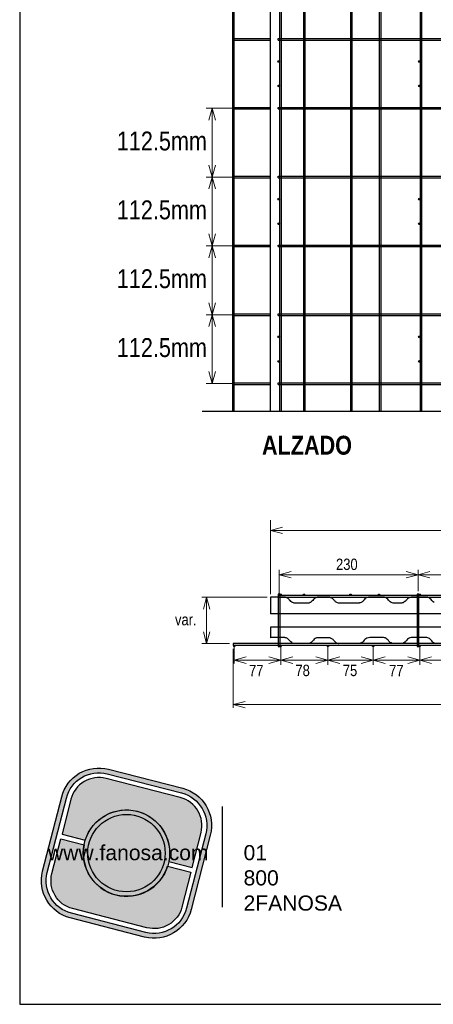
# Model space of a CAD drawing. Header units: millimetres. Extents: x 0 to 30, y 0 to 35.5.
# Tile 1 of 3: x 4 to 9.5, y 3.7 to 16.7. Entities that reach past the tile are written whole.
import ezdxf

# ---------------------------------------------------------------- set-up
doc = ezdxf.new("R2010")
doc.units = ezdxf.units.MM
doc.linetypes.add('ACAD_ISO08W100', pattern=[36, 24, -3, 6, -3])
doc.linetypes.add('DASHED2', pattern=[9.524999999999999, 6.35, -3.175])
for name, color, linetype in [('conector', 5, 'Continuous'), ('eps', 251, 'Continuous'), ('longitudinal', 6, 'Continuous'), ('transversal', 1, 'Continuous')]:
    doc.layers.add(name, color=color, linetype=linetype)
doc.layers.add('TEXTO', color=7, linetype='DASHED2', lineweight=0)
doc.layers.add('TEXTO CUADRO DATOS', color=251, linetype='Continuous', lineweight=0)
doc.styles.add('Erika', font='techl___.ttf', dxfattribs={"height": 0.25})
doc.styles.get("Standard").update_dxf_attribs({"font": 'arial.ttf'})

# ---------------------------------------------------------------- blocks, each defined once
blk = doc.blocks.new('LOGO GRIS')
at = {"true_color": 0xe3e3e3}
h = blk.add_hatch(color=254, dxfattribs=at)
edge = h.paths.add_edge_path()
edge.add_arc((2075.55300328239, 279.2979295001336), 0.508199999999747, 255.6007667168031, 345.6007667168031, ccw=False)
edge.add_line((2075.426625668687, 278.8056938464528), (2074.442154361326, 279.0584490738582))
edge.add_arc((2074.568531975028, 279.5506847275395), 0.5082000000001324, 165.6007667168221, 255.6007667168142, ccw=False)
edge.add_line((2074.076296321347, 279.6770623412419), (2074.329051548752, 280.661533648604))
edge.add_arc((2074.821287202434, 280.535156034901), 0.508200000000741, 75.60076671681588, 165.6007667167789, ccw=False)
edge.add_line((2074.947664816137, 281.0273916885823), (2075.932136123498, 280.7746364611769))
edge.add_arc((2075.805758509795, 280.2824008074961), 0.5081999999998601, -14.399233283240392, 75.60076671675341, ccw=False)
edge.add_line((2076.297994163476, 280.1560231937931), (2076.045238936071, 279.1715518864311))
edge = h.paths.add_edge_path(flags=16)
edge.add_arc((2075.55300328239, 279.2979295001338), 0.4446749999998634, 255.6007667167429, 345.6007667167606, ccw=False)
edge.add_line((2075.4424228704, 278.867223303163), (2074.457951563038, 279.1199785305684))
edge.add_arc((2074.568531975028, 279.5506847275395), 0.4446750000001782, 165.6007667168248, 255.60076671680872, ccw=False)
edge.add_line((2074.137825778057, 279.6612651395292), (2074.390581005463, 280.6457364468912))
edge.add_arc((2074.821287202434, 280.5351560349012), 0.4446750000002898, 75.60076671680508, 165.6007667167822, ccw=False)
edge.add_line((2074.931867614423, 280.9658622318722), (2075.916338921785, 280.7131070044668))
edge.add_arc((2075.805758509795, 280.2824008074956), 0.4446750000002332, -14.399233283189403, 75.60076671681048, ccw=False)
edge.add_line((2076.236464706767, 280.1718203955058), (2075.983709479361, 279.1873490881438))
h = blk.add_hatch(color=254, dxfattribs=at)
edge = h.paths.add_edge_path()
edge.add_line((2076.05645623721, 279.7261466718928), (2076.174935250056, 280.1876175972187))
edge.add_arc((2075.805758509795, 280.2824008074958), 0.3811499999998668, 345.60076671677, 435.6007667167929)
edge.add_line((2075.900541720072, 280.6515775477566), (2074.916070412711, 280.9043327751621))
edge.add_arc((2074.821287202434, 280.5351560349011), 0.3811500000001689, 75.6007667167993, 165.6007667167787)
edge.add_line((2074.452110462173, 280.6299392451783), (2074.333631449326, 280.1684683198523))
edge.add_line((2074.333631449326, 280.1684683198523), (2074.642133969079, 280.0892627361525))
edge.add_arc((2075.187145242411, 279.9165427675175), 0.5717249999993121, -11.21449474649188, 162.4160281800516, ccw=False)
edge.add_line((2075.747953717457, 279.8053522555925), (2076.05645623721, 279.7261466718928))
h = blk.add_hatch(color=254, dxfattribs=at)
h.paths.add_polyline_path([(2074.615420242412, 279.9165427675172, 1), (2075.758870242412, 279.9165427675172, 1)])
h.paths.add_polyline_path([(2075.699701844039, 279.9165427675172, -1), (2074.674588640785, 279.9165427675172, -1)], flags=16)
h = blk.add_hatch(color=252)
h.set_gradient(color1=(132, 132, 132), rotation=70.00000000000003, tint=1, name='SPHERICAL')
h.paths.add_polyline_path([(2075.699701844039, 279.9165427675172, 1), (2074.674588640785, 279.9165427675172, 1)])
h = blk.add_hatch(color=254, dxfattribs=at)
edge = h.paths.add_edge_path()
edge.add_arc((2075.187145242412, 279.9165427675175), 0.5717250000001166, 168.7855052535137, 342.4160281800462)
edge.add_line((2075.732156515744, 279.7438227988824), (2076.040659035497, 279.6646172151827))
edge.add_line((2076.040659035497, 279.6646172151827), (2075.922180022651, 279.2031462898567))
edge.add_arc((2075.55300328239, 279.2979295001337), 0.3811499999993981, 255.6007667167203, 345.60076671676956, ccw=False)
edge.add_line((2075.458220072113, 278.9287527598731), (2074.473748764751, 279.1815079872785))
edge.add_arc((2074.568531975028, 279.5506847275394), 0.3811500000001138, 165.6007667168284, 255.60076671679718, ccw=False)
edge.add_line((2074.199355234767, 279.6454679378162), (2074.317834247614, 280.1069388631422))
edge.add_line((2074.317834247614, 280.1069388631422), (2074.626336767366, 280.0277332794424))
at = {"color": 254, "true_color": 0xe3e3e3}
for points in [[(2076.045238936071, 279.1715518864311, -0.414213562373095), (2075.426625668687, 278.8056938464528), (2074.442154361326, 279.0584490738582, -0.414213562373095), (2074.076296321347, 279.6770623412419), (2074.329051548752, 280.661533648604, -0.414213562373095), (2074.947664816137, 281.0273916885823), (2075.932136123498, 280.7746364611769, -0.4142135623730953), (2076.297994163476, 280.1560231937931)], [(2075.983709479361, 279.1873490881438, -0.4142135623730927), (2075.4424228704, 278.867223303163), (2074.457951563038, 279.1199785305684, -0.4142135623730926), (2074.137825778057, 279.6612651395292), (2074.390581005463, 280.6457364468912, -0.414213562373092), (2074.931867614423, 280.9658622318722), (2075.916338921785, 280.7131070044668, -0.4142135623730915), (2076.236464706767, 280.1718203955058)], [(2076.05645623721, 279.7261466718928), (2076.174935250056, 280.1876175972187, 0.414213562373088), (2075.900541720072, 280.6515775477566), (2074.916070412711, 280.9043327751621, 0.4142135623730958), (2074.452110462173, 280.6299392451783), (2074.333631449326, 280.1684683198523), (2074.642133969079, 280.0892627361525, -0.9459053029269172), (2075.747953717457, 279.8053522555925)], [(2074.626336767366, 280.0277332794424, 0.9459053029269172), (2075.732156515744, 279.7438227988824), (2076.040659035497, 279.6646172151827), (2075.922180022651, 279.2031462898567, -0.4142135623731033), (2075.458220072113, 278.9287527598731), (2074.473748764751, 279.1815079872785, -0.414213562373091), (2074.199355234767, 279.6454679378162), (2074.317834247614, 280.1069388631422)]]:
    blk.add_lwpolyline(points, format="xyb", close=True, dxfattribs=at)
for radius in [0.5717249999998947, 0.5125566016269]:
    blk.add_circle((2075.187145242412, 279.9165427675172), radius, dxfattribs=at)
blk = doc.blocks.new('FANOSA')
at = {"color": 253, "true_color": 0xb3b3b3, "const_width": 0.02}
blk.add_lwpolyline([(365.3181968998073, 247.9798347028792), (365.3181968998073, 246.6427006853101)], dxfattribs=at)
at = {"color": 254}
blk.add_blockref('LOGO GRIS', (-1711.138939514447, -32.55437656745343), dxfattribs=at)
at = {"layer": 'TEXTO CUADRO DATOS', "char_height": 0.2, "width": 0.003231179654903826, "attachment_point": 1}
for s, insert in [('{\\fArial|b0|i0|c0|p34;www.fanosa.com}', (363.0082168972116, 247.4682254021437)), ('{\\fArial|b0|i0|c0|p34;01 800 2FANOSA}', (365.5993370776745, 247.4682254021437))]:
    blk.add_mtext(s, dxfattribs=dict(at, insert=insert))

msp = doc.modelspace()

# ---------------------------------------------------------------- hatches: boundary and pattern name
at = {"layer": 'conector'}
h = msp.add_hatch(color=256, dxfattribs=at)
h.dxf.hatch_style = 1
h.paths.add_polyline_path([(7.420188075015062, 16.13014652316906, 1), (7.444488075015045, 16.13014652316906, 1)])
h = msp.add_hatch(color=256, dxfattribs=at)
h.dxf.hatch_style = 1
h.paths.add_polyline_path([(9.283188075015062, 16.13014652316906, 1), (9.307488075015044, 16.13014652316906, 1)])
h = msp.add_hatch(color=256, dxfattribs=at)
h.dxf.hatch_style = 1
h.paths.add_polyline_path([(7.420188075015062, 15.80614652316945, 1), (7.444488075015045, 15.80614652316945, 1)])
h = msp.add_hatch(color=256, dxfattribs=at)
h.dxf.hatch_style = 1
h.paths.add_polyline_path([(9.283188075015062, 15.80614652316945, 1), (9.307488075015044, 15.80614652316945, 1)])
h = msp.add_hatch(color=256, dxfattribs=at)
h.dxf.hatch_style = 1
h.paths.add_polyline_path([(7.420188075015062, 14.3076465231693, 1), (7.444488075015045, 14.3076465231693, 1)])
h = msp.add_hatch(color=256, dxfattribs=at)
h.dxf.hatch_style = 1
h.paths.add_polyline_path([(9.283188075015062, 14.3076465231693, 1), (9.307488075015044, 14.3076465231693, 1)])
h = msp.add_hatch(color=256, dxfattribs=at)
h.dxf.hatch_style = 1
h.paths.add_polyline_path([(7.420188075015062, 13.98364652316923, 1), (7.444488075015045, 13.98364652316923, 1)])
h = msp.add_hatch(color=256, dxfattribs=at)
h.dxf.hatch_style = 1
h.paths.add_polyline_path([(9.283188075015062, 13.98364652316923, 1), (9.307488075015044, 13.98364652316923, 1)])
h = msp.add_hatch(color=256, dxfattribs=at)
h.dxf.hatch_style = 1
h.paths.add_polyline_path([(7.420188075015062, 12.48514652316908, 1), (7.444488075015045, 12.48514652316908, 1)])
h = msp.add_hatch(color=256, dxfattribs=at)
h.dxf.hatch_style = 1
h.paths.add_polyline_path([(9.283188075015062, 12.48514652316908, 1), (9.307488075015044, 12.48514652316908, 1)])
h = msp.add_hatch(color=256, dxfattribs=at)
h.dxf.hatch_style = 1
h.paths.add_polyline_path([(7.420188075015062, 12.16114652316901, 1), (7.444488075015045, 12.16114652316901, 1)])
h = msp.add_hatch(color=256, dxfattribs=at)
h.dxf.hatch_style = 1
h.paths.add_polyline_path([(9.283188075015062, 12.16114652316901, 1), (9.307488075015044, 12.16114652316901, 1)])

# ---------------------------------------------------------------- linework, layer by layer
at = {"linetype": 'ACAD_ISO08W100', "ltscale": 2}
msp.add_line((6.415787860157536, 11.50099652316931), (17.87323781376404, 11.50099652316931), dxfattribs=at)
at = {"color": 254, "true_color": 0xe3e3e3}
msp.add_lwpolyline([(3.998231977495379, 3.652734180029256), (25.58823197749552, 3.652734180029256), (25.58823197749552, 31.59273418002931), (3.998231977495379, 31.59273418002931)], close=True, dxfattribs=at)
at = {"layer": 'conector'}
for points in [[(7.446948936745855, 9.082506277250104), (7.422948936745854, 9.082506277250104), (7.422948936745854, 8.386021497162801), (7.446948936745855, 8.386021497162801)], [(9.28694893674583, 9.082506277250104), (9.262948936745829, 9.082506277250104), (9.262948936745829, 8.386021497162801), (9.28694893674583, 8.386021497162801)]]:
    msp.add_lwpolyline(points, close=True, dxfattribs=at)
for centre in [(7.432338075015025, 16.13014652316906), (9.295338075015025, 16.13014652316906), (7.432338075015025, 15.80614652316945), (9.295338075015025, 15.80614652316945), (7.432338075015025, 14.3076465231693), (9.295338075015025, 14.3076465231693), (7.432338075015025, 13.98364652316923), (9.295338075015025, 13.98364652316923), (7.432338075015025, 12.48514652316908), (9.295338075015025, 12.48514652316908), (7.432338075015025, 12.16114652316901), (9.295338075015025, 12.16114652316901)]:
    msp.add_circle(centre, 0.01215, dxfattribs=at)
at = {"layer": 'eps'}
for p, q in [((7.319835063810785, 11.50099652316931), (7.319835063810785, 24.05599652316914)), ((7.319835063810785, 9.040794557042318), (7.319835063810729, 8.822502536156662)), ((16.92983506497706, 8.822502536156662), (7.319835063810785, 8.822502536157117)), ((7.319835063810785, 8.642502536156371), (7.319835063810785, 8.504210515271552)), ((16.92983506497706, 8.642502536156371), (7.319835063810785, 8.642502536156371))]:
    msp.add_line(p, q, dxfattribs=at)
for points in [[(9.489583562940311, 8.971545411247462, -0.07267938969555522), (9.465859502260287, 8.988019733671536, -0.04042592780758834), (9.447084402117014, 9.010047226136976, 0.07267938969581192), (9.42506242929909, 9.028735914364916, 0.07131857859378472), (9.403114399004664, 9.03888018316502, 0.07131857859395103), (9.379200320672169, 9.042449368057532), (9.184827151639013, 9.04173139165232, 0.111516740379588), (9.14956341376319, 9.028735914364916, 0.07267938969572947), (9.127541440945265, 9.010047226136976, -0.0767664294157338), (9.101303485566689, 8.981899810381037, -0.07832652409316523), (9.076198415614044, 8.967664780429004, -0.03152361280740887), (9.057596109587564, 8.962548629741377), (8.947735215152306, 8.962548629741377, -0.07267938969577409), (8.92028904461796, 8.971545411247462, -0.07267938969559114), (8.896564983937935, 8.988019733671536, -0.04840563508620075), (8.883814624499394, 9.002498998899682, 0.07267938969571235), (8.86370065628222, 9.023227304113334, 0.07267938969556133), (8.838496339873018, 9.03733321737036, 0.04840563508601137), (8.81989403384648, 9.042449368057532), (8.638119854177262, 9.042449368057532, 0.08921759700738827), (8.598890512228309, 9.03539330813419, 0.06076265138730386), (8.571968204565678, 9.016978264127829, 0.06637878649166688), (8.553421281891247, 8.994749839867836, -0.04840563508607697), (8.53891915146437, 8.982011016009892, -0.05679394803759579), (8.521253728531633, 8.970451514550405, -0.07370252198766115), (8.499209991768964, 8.964261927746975, -0.0278832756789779), (8.48779083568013, 8.963247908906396), (8.222935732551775, 8.961869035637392, -0.0655222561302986), (8.198367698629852, 8.970573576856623, -0.04602597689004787), (8.182854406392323, 8.980372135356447, -0.04840563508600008), (8.168765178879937, 8.993552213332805, 0.000192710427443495), (8.15671569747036, 9.008648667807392, 0.04840563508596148), (8.142626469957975, 9.02182874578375, 0.04840563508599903), (8.12626601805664, 9.032054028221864, 0.02418865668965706), (8.117422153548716, 9.035934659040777, 0.04840563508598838), (8.098819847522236, 9.041050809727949), (7.947008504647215, 9.041050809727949, 0.09928560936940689), (7.928234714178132, 9.037285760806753, 0.06633531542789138), (7.911101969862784, 9.028735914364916, 0.07988823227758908), (7.889079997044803, 9.010047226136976, -0.04028504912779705), (7.870304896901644, 8.988019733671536, -0.04840563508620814), (7.855008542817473, 8.976262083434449, -0.03277932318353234), (7.842515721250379, 8.968555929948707, -0.03277932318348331), (7.829122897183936, 8.962548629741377), (7.64734871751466, 8.962548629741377, -0.0742141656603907), (7.623434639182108, 8.966117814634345, -0.06842418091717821), (7.601486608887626, 8.976262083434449, -0.06624632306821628), (7.579424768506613, 8.9949156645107, -9.873128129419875e-05), (7.567455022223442, 9.010082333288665, 0.04840901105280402), (7.553293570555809, 9.023185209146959, 0.04840499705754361), (7.536989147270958, 9.033500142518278, 0.04840563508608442), (7.518930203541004, 9.040290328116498, 0.02144099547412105), (7.509519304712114, 9.042449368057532), (7.327745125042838, 9.042449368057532, 0.1069610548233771), (7.319835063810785, 9.040737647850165)], [(9.489583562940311, 8.43501827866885, -0.07267938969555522), (9.465859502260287, 8.451492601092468, -0.04042592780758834), (9.447084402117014, 8.473520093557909, 0.07267938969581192), (9.42506242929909, 8.492208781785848, 0.07131857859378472), (9.403114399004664, 8.502353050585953, 0.07131857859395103), (9.379200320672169, 8.50592223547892), (9.184827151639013, 8.505204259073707, 0.111516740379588), (9.14956341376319, 8.492208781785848, 0.07267938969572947), (9.127541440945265, 8.473520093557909, -0.0767664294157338), (9.101303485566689, 8.445372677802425, -0.07832652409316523), (9.076198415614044, 8.431137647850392, -0.03152361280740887), (9.057596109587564, 8.426021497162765), (8.947735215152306, 8.426021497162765, -0.07267938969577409), (8.92028904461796, 8.43501827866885, -0.07267938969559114), (8.896564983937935, 8.451492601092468, -0.04840563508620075), (8.883814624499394, 8.46597186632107, 0.07267938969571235), (8.86370065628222, 8.486700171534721, 0.07267938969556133), (8.838496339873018, 8.500806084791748, 0.04840563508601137), (8.81989403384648, 8.50592223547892), (8.638119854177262, 8.50592223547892, 0.08921759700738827), (8.598890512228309, 8.498866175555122, 0.06076265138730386), (8.571968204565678, 8.480451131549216, 0.06637878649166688), (8.553421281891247, 8.458222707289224, -0.04840563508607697), (8.53891915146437, 8.445483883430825, -0.05679394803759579), (8.521253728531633, 8.433924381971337, -0.07370252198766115), (8.499209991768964, 8.427734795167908, -0.0278832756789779), (8.48779083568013, 8.426720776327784), (8.222935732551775, 8.42534190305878, -0.0655222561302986), (8.198367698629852, 8.43404644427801, -0.04602597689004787), (8.182854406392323, 8.443845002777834, -0.04840563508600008), (8.168765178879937, 8.457025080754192, 0.000192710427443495), (8.15671569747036, 8.472121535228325, 0.04840563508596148), (8.142626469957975, 8.485301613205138, 0.04840563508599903), (8.12626601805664, 8.495526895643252, 0.02418865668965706), (8.117422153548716, 8.499407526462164, 0.04840563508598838), (8.098819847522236, 8.504523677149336), (7.947008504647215, 8.504523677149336, 0.09928560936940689), (7.928234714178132, 8.50075862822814, 0.06633531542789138), (7.911101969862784, 8.492208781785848, 0.07988823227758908), (7.889079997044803, 8.473520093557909, -0.04028504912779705), (7.870304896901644, 8.451492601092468, -0.04840563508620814), (7.855008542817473, 8.439734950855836, -0.03277932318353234), (7.842515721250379, 8.432028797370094, -0.03277932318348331), (7.829122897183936, 8.426021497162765), (7.64734871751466, 8.426021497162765, -0.0742141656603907), (7.623434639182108, 8.429590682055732, -0.06842418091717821), (7.601486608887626, 8.439734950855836, -0.06624632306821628), (7.579424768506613, 8.458388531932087, -9.873128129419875e-05), (7.567455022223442, 8.473555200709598, 0.04840901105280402), (7.553293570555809, 8.486658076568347, 0.04840499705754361), (7.536989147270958, 8.496973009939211, 0.04840563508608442), (7.518930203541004, 8.50376319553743, 0.02144099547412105), (7.509519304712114, 8.50592223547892), (7.327745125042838, 8.50592223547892, 0.1069610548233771), (7.319835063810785, 8.504210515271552)]]:
    msp.add_lwpolyline(points, format="xyb", dxfattribs=at)
at = {"layer": 'longitudinal'}
for p, q in [((6.820787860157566, 11.50099652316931), (6.820787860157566, 24.05599652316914)), ((6.841037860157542, 11.50099652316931), (6.841037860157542, 24.05599652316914)), ((7.444487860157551, 11.50099652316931), (7.444487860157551, 24.05599652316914)), ((7.464737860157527, 11.50099652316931), (7.464737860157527, 24.05599652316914)), ((7.76038786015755, 11.50099652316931), (7.76038786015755, 24.05599652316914)), ((7.780637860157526, 11.50099652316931), (7.780637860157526, 24.05599652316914)), ((8.384087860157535, 11.50099652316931), (8.384087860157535, 24.05599652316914)), ((8.404332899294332, 11.50099652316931), (8.404332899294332, 24.05599652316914)), ((8.764787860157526, 11.50099652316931), (8.764787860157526, 24.05599652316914)), ((8.785035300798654, 11.50099652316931), (8.785035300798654, 24.05599652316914)), ((9.30748786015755, 11.50099652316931), (9.30748786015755, 24.05599652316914)), ((9.327736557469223, 11.50099652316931), (9.32773655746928, 24.05599652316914))]:
    msp.add_line(p, q, dxfattribs=at)
at = {"layer": 'longitudinal', "color": 7}
for p, q in [((7.468948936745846, 9.072506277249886), (7.444948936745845, 9.072506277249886)), ((7.456948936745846, 9.084506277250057), (7.456948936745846, 9.060506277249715)), ((7.776948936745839, 9.072506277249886), (7.752948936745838, 9.072506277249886)), ((7.764948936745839, 9.084506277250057), (7.764948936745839, 9.060506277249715)), ((8.392948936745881, 9.072506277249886), (8.36894893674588, 9.072506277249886)), ((8.380948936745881, 9.084506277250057), (8.380948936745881, 9.060506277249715)), ((8.768948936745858, 9.072506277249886), (8.744948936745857, 9.072506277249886)), ((8.756948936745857, 9.084506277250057), (8.756948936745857, 9.060506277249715)), ((9.308948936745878, 9.072506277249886), (9.284948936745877, 9.072506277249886)), ((9.296948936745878, 9.084506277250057), (9.296948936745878, 9.060506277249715)), ((6.82894893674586, 8.39602149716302), (6.852948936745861, 8.39602149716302)), ((6.84094893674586, 8.384021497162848), (6.84094893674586, 8.408021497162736)), ((7.444948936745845, 8.39602149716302), (7.468948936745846, 8.39602149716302)), ((7.456948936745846, 8.384021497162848), (7.456948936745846, 8.408021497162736)), ((8.068948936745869, 8.39602149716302), (8.09294893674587, 8.39602149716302)), ((8.08094893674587, 8.384021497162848), (8.08094893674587, 8.408021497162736)), ((8.668948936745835, 8.39602149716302), (8.692948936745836, 8.39602149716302)), ((8.680948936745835, 8.384021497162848), (8.680948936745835, 8.408021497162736)), ((9.284948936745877, 8.39602149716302), (9.308948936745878, 8.39602149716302)), ((9.296948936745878, 8.384021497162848), (9.296948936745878, 8.408021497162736))]:
    msp.add_line(p, q, dxfattribs=at)
at = {"layer": 'longitudinal'}
for centre in [(7.456948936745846, 9.072506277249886), (7.764948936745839, 9.072506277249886), (8.380948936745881, 9.072506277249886), (8.756948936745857, 9.072506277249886), (9.296948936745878, 9.072506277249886), (6.84094893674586, 8.39602149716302), (7.456948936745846, 8.39602149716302), (8.08094893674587, 8.39602149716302), (8.680948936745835, 8.39602149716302), (9.296948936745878, 8.39602149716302)]:
    msp.add_circle(centre, 0.01, dxfattribs=at)
at = {"layer": 'TEXTO'}
for p, q in [((6.820787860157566, 15.5125215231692), (6.469125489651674, 15.5125215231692)), ((6.548072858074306, 15.5125215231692), (6.505765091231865, 15.35462678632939)), ((6.590380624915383, 15.35462678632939), (6.548072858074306, 15.5125215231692)), ((6.548072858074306, 15.51252152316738), (6.548072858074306, 11.86752152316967)), ((6.548072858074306, 14.60127152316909), (6.505765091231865, 14.7591662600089)), ((6.590380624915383, 14.7591662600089), (6.548072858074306, 14.60127152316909)), ((6.820787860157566, 14.60127152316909), (6.469125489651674, 14.60127152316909)), ((6.548072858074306, 14.60127152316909), (6.505765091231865, 14.44337678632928)), ((6.590380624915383, 14.44337678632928), (6.548072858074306, 14.60127152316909)), ((6.548072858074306, 13.69002152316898), (6.505765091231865, 13.84791626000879)), ((6.590380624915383, 13.84791626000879), (6.548072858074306, 13.69002152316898)), ((6.820787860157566, 13.69002152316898), (6.469125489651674, 13.69002152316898)), ((6.548072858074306, 13.69002152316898), (6.505765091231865, 13.53212678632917)), ((6.590380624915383, 13.53212678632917), (6.548072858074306, 13.69002152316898)), ((6.548072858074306, 12.77877152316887), (6.505765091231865, 12.93666626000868)), ((6.590380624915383, 12.93666626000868), (6.548072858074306, 12.77877152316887)), ((6.820787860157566, 12.77877152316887), (6.469125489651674, 12.77877152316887)), ((6.548072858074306, 12.77877152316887), (6.505765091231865, 12.62087678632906)), ((6.590380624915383, 12.62087678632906), (6.548072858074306, 12.77877152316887)), ((6.548072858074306, 11.86752152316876), (6.505765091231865, 12.02541626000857)), ((6.590380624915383, 12.02541626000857), (6.548072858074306, 11.86752152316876)), ((6.820787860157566, 11.86752152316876), (6.469125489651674, 11.86752152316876)), ((7.319835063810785, 9.082506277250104), (7.319835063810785, 10.06112516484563)), ((7.477729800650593, 9.967349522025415), (7.319835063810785, 9.925041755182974)), ((7.319835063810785, 9.925041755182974), (16.92983506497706, 9.925041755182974)), ((7.319835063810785, 9.925041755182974), (7.477729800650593, 9.882733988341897)), ((7.434948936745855, 9.082506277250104), (7.434948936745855, 9.400698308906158)), ((7.434948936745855, 9.082506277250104), (7.434948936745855, 9.400698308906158)), ((9.274948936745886, 9.121979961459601), (9.27494893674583, 9.400698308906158)), ((7.592843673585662, 9.379866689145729), (7.434948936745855, 9.337558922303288)), ((7.434948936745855, 9.337558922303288), (16.69894893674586, 9.337558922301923)), ((7.434948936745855, 9.337558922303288), (7.592843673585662, 9.29525115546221)), ((9.274948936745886, 9.337558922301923), (9.117054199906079, 9.379866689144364)), ((9.117054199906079, 9.295251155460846), (9.274948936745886, 9.337558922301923)), ((9.274948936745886, 9.337558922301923), (9.432843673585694, 9.379866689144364)), ((9.432843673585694, 9.295251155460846), (9.274948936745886, 9.337558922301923)), ((7.278066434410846, 9.040737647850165), (6.411589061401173, 9.040737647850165)), ((7.278066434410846, 9.040737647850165), (6.411589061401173, 9.040737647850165)), ((6.474728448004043, 9.040737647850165), (6.432420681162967, 8.882842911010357)), ((6.474728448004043, 9.040737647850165), (6.47472844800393, 8.42602149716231)), ((6.474728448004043, 9.040737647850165), (6.51703621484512, 8.882842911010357)), ((6.474728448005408, 8.426021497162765), (6.432420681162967, 8.583916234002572)), ((6.517036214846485, 8.583916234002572), (6.474728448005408, 8.426021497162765)), ((6.776948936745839, 8.426021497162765), (6.411589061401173, 8.426021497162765)), ((6.82694893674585, 8.356021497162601), (6.82694893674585, 7.577655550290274)), ((6.84094893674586, 8.39602149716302), (6.84094893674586, 8.165138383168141)), ((7.45694893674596, 8.39602149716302), (7.45694893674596, 8.144306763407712)), ((7.45694893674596, 8.39602149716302), (7.45694893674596, 8.144306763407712)), ((8.08094893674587, 8.39602149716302), (8.08094893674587, 8.144306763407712)), ((8.680948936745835, 8.39602149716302), (8.680948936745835, 8.144306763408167)), ((9.296948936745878, 8.39602149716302), (9.296948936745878, 8.144306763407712)), ((6.84094893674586, 8.207446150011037), (6.998843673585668, 8.249753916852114)), ((7.299054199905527, 8.249753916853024), (7.456948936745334, 8.207446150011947)), ((7.45694893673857, 8.207446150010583), (7.614843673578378, 8.24975391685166)), ((7.923054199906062, 8.249753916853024), (8.08094893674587, 8.207446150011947)), ((8.238843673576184, 8.249753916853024), (8.080948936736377, 8.207446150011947)), ((8.523054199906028, 8.249753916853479), (8.680948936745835, 8.207446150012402)), ((8.838843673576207, 8.249753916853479), (8.6809489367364, 8.207446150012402)), ((9.13905419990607, 8.249753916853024), (9.296948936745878, 8.207446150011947)), ((9.454843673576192, 8.249753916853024), (9.296948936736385, 8.207446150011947)), ((6.840948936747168, 8.207446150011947), (16.72094893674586, 8.207446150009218)), ((6.998843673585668, 8.165138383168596), (6.84094893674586, 8.207446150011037)), ((7.456948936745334, 8.207446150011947), (7.299054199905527, 8.165138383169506)), ((7.614843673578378, 8.165138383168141), (7.45694893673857, 8.207446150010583)), ((8.08094893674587, 8.207446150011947), (7.923054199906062, 8.165138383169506)), ((8.080948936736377, 8.207446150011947), (8.238843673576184, 8.165138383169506)), ((8.680948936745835, 8.207446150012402), (8.523054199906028, 8.16513838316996)), ((8.6809489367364, 8.207446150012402), (8.838843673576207, 8.16513838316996)), ((9.296948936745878, 8.207446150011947), (9.13905419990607, 8.165138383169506)), ((9.296948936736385, 8.207446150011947), (9.454843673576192, 8.165138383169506)), ((6.82694893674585, 7.61996331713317), (6.984843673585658, 7.662271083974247)), ((6.82694893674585, 7.619963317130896), (16.74694893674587, 7.619963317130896)), ((6.984843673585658, 7.577655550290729), (6.82694893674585, 7.61996331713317))]:
    msp.add_line(p, q, dxfattribs=at)
at = {"layer": 'transversal'}
for p, q in [((6.820787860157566, 16.41364652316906), (6.820787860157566, 16.4338965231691)), ((6.820787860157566, 16.4338965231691), (7.319835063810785, 16.4338965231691)), ((7.424237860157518, 16.4338965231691), (17.46823786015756, 16.4338965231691)), ((7.424237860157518, 16.41364652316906), (7.424237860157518, 16.4338965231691)), ((6.820787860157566, 16.41364652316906), (7.319835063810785, 16.41364652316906)), ((7.424237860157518, 16.41364652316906), (17.46823786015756, 16.41364652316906)), ((6.820787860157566, 15.50239652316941), (6.820787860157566, 15.52264652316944)), ((6.820787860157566, 15.52264652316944), (7.319835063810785, 15.52264652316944)), ((7.424237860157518, 15.52264652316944), (17.46823786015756, 15.52264652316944)), ((7.424237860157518, 15.50239652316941), (7.424237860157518, 15.52264652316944)), ((6.820787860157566, 15.50239652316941), (7.319835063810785, 15.50239652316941)), ((7.424237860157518, 15.50239652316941), (17.46823786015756, 15.50239652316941)), ((6.820787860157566, 14.5911465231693), (6.820787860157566, 14.61139652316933)), ((6.820787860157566, 14.61139652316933), (7.319835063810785, 14.61139652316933)), ((7.424237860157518, 14.61139652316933), (17.46823786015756, 14.61139652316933)), ((7.424237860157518, 14.5911465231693), (7.424237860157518, 14.61139652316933)), ((6.820787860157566, 14.5911465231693), (7.319835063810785, 14.5911465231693)), ((7.424237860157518, 14.5911465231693), (17.46823786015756, 14.5911465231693)), ((6.820787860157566, 13.67989652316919), (6.820787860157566, 13.70014652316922)), ((6.820787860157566, 13.70014652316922), (7.319835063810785, 13.70014652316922)), ((7.424237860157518, 13.70014652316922), (17.46823786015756, 13.70014652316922)), ((7.424237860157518, 13.67989652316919), (7.424237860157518, 13.70014652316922)), ((6.820787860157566, 13.67989652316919), (7.319835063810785, 13.67989652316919)), ((7.424237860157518, 13.67989652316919), (17.46823786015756, 13.67989652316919)), ((6.820787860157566, 12.76864652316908), (6.820787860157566, 12.78889652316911)), ((6.820787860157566, 12.78889652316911), (7.319835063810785, 12.78889652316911)), ((7.424237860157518, 12.78889652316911), (17.46823786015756, 12.78889652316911)), ((7.424237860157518, 12.76864652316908), (7.424237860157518, 12.78889652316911)), ((6.820787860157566, 12.76864652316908), (7.319835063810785, 12.76864652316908)), ((7.424237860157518, 12.76864652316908), (17.46823786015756, 12.76864652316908)), ((6.820787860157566, 11.85739652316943), (6.820787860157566, 11.87764652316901)), ((6.820787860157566, 11.87764652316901), (7.319835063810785, 11.87764652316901)), ((7.424237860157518, 11.87764652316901), (17.46823786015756, 11.87764652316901)), ((7.424237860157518, 11.85739652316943), (7.424237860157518, 11.87764652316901)), ((6.820787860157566, 11.85739652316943), (7.319835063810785, 11.85739652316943)), ((7.424237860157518, 11.85739652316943), (17.46823786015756, 11.85739652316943))]:
    msp.add_line(p, q, dxfattribs=at)
for points in [[(17.34294893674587, 9.062506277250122), (7.422948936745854, 9.062506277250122), (7.422948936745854, 9.042506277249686), (17.34294893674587, 9.042506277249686)], [(6.82694893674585, 8.406021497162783), (16.74694893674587, 8.406021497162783), (16.74694893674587, 8.426021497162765), (6.82694893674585, 8.426021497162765)]]:
    msp.add_lwpolyline(points, close=True, dxfattribs=at)

# ---------------------------------------------------------------- block references
msp.add_blockref('FANOSA', (-358.6352925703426, -241.708533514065))

# ---------------------------------------------------------------- texts
at = {"layer": 'TEXTO', "linetype": 'ByBlock', "lineweight": 0, "width": 1.11186915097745, "style": 'Erika'}
for s, insert, char_height, attachment_point in [('112.5mm', (5.285227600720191, 15.20289350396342), 0.25, 1), ('112.5mm', (5.285227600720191, 14.29164350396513), 0.25, 1), ('112.5mm', (5.285227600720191, 13.38039350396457), 0.25, 1), ('112.5mm', (5.285227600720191, 12.46914350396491), 0.25, 1), ('230', (8.188815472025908, 9.550802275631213), 0.15, 1), ('var.', (6.055351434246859, 8.666755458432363), 0.15, 7), ('77', (7.03650255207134, 7.994202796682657), 0.15, 7), ('78', (7.651154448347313, 7.994202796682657), 0.15, 7), ('75', (8.278985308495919, 7.994202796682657), 0.15, 7), ('77', (8.892417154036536, 7.994202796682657), 0.15, 7)]:
    msp.add_mtext(s, dxfattribs=dict(at, insert=insert, char_height=char_height, attachment_point=attachment_point))
at = {"layer": 'TEXTO', "linetype": 'ByBlock', "lineweight": 0, "insert": (8.400648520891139, 11.17703522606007), "char_height": 0.25, "attachment_point": 3, "style": 'Erika'}
msp.add_mtext('{\\fTechnicLite|b1|i0|c2|p2;ALZADO}', dxfattribs=at)

doc.saveas('drawing.dxf')
